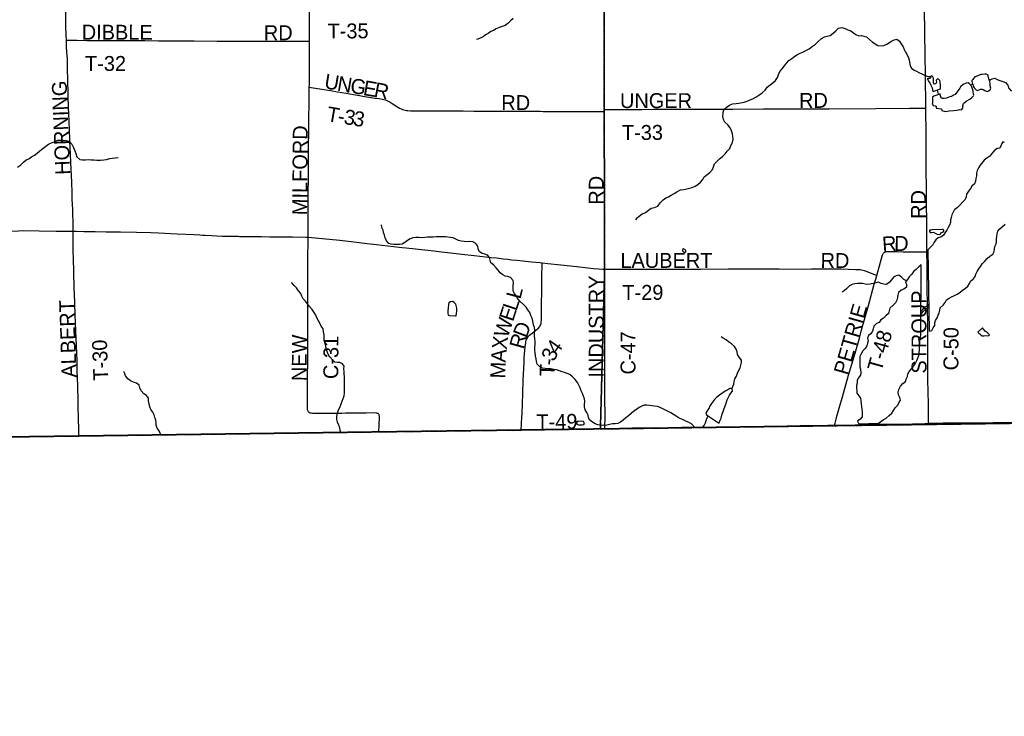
# Model space of a CAD drawing. Header units: feet. Extents: x 2113747 to 2516209, y 960708 to 1356798.
# Tile 25 of 244: x 2316941 to 2336734, y 1085339 to 1099344. Entities that reach past the tile are written whole.
import ezdxf

# ---------------------------------------------------------------- set-up
doc = ezdxf.new("R2010")
doc.units = ezdxf.units.FT
doc.header["$MEASUREMENT"] = 0
doc.linetypes.add('OhDOT_USTN3', pattern=[0.22, 0.165, -0.055])
for name, color, linetype in [('0_Xref', 7, 'Continuous'), ('GM_X_Adjacent_County', 251, 'OhDOT_USTN3'), ('GM_X_County', 251, 'OhDOT_USTN3'), ('GM_X_County_Road', 3, 'Continuous'), ('GM_X_County_Road_Text', 3, 'Continuous'), ('GM_X_Major_Lake', 5, 'Continuous'), ('GM_X_Minor_Lake', 5, 'Continuous'), ('GM_X_Minor_River', 5, 'Continuous'), ('GM_X_Township', 251, 'OhDOT_USTN3'), ('GM_X_Township_Road', 4, 'Continuous'), ('GM_X_Township_Road_Text', 4, 'Continuous')]:
    doc.layers.add(name, color=color, linetype=linetype)
doc.styles.add('Styledgn030', font='dgn030.shx')

# ---------------------------------------------------------------- blocks, each defined once
blk = doc.blocks.new('POR')
at = {"layer": 'GM_X_Adjacent_County', "flags": 128}
blk.add_lwpolyline([(2346501, 996686), (2346283, 996665), (2345680, 996660), (2344145, 996646), (2344130, 996649), (2344060, 996659), (2344005, 996663), (2343946, 996664), (2343923, 996665), (2343899, 996665), (2343806, 996663), (2343772, 996662), (2343731, 996662), (2343640, 996661), (2343440, 996660), (2343358, 996661), (2343347, 996661), (2343337, 996662), (2343275, 996668), (2343254, 996670), (2343129, 996670), (2342883, 996665), (2342703, 996664), (2342492, 996666), (2342051, 996672), (2342025, 996674), (2342005, 996677), (2341988, 996683), (2338743, 996679), (2335510, 996692), (2333434, 996701), (2332100, 996700), (2329181, 996697), (2329152, 995411), (2329124, 994175), (2326840, 994249), (2326566, 994258), (2323302, 994364), (2318495, 994521), (2318418, 991580), (2318389, 990457), (2318357, 989169), (2318255, 985163), (2318188, 982547), (2318166, 981646), (2318061, 978159), (2317909, 973125), (2317887, 972409), (2317774, 968635), (2317750, 967874), (2315491, 967887), (2314260, 967896), (2311196, 967914), (2309088, 967943), (2307368, 967969), (2304256, 968014), (2303811, 968017), (2303354, 968019), (2303003, 968024), (2302648, 968030), (2302233, 968036), (2301830, 968022), (2300402, 968044), (2300069, 968049), (2297101, 968095), (2296592, 968103), (2292919, 968108), (2288216, 968150), (2287501, 968160), (2286951, 968168), (2285626, 968187), (2280722, 968218), (2272659, 968235), (2270238, 968238), (2265711, 968240), (2264331, 968240), (2260640, 968285), (2260946, 968539), (2261456, 968823), (2262477, 969650), (2262984, 969822), (2263502, 969934), (2264011, 970226), (2264085, 970742), (2263732, 971249), (2263225, 971652), (2263021, 971730), (2262781, 971821), (2262721, 971844), (2262214, 971872), (2261703, 971959), (2260105, 972490), (2259584, 972510), (2259079, 972653), (2258559, 972903), (2258050, 972955), (2257525, 973068), (2256998, 973008), (2256626, 972503), (2255796, 970471), (2255025, 968928), (2254521, 968572), (2253837, 968476), (2253355, 968407), (2252800, 968322), (2251259, 968089), (2245496, 967220), (2243670, 966925), (2240387, 966394), (2235785, 965650), (2235507, 965607), (2232817, 965186), (2232372, 965117), (2231408, 964969), (2231146, 964928), (2230233, 964788), (2224423, 963889), (2224410, 963887), (2223431, 963729), (2220392, 963239), (2216348, 962587), (2213677, 962155), (2211388, 961785), (2205329, 960811), (2204689, 960708), (2204662, 968294), (2204646, 972822), (2204646, 972877), (2204618, 980822), (2204600, 985576), (2204621, 987650), (2204548, 994125), (2204539, 995545), (2204528, 997304), (2204524, 998046), (2204498, 1002246), (2204460, 1006231), (2204446, 1007585), (2204396, 1012421), (2204391, 1012891), (2204405, 1018278), (2204394, 1019758), (2204396, 1020517), (2204379, 1020841), (2204391, 1021803), (2204388, 1022494), (2204388, 1022770), (2204388, 1022837), (2204387, 1023044), (2204303, 1026249), (2204359, 1029499), (2204344, 1030439), (2204262, 1034310), (2204255, 1035776), (2204229, 1040690), (2204199, 1046565), (2204184, 1049044), (2204131, 1055650), (2204109, 1058317), (2204108, 1058407), (2204102, 1059211), (2204097, 1059892), (2204085, 1062073), (2204074, 1062671), (2204592, 1062652), (2205426, 1062621), (2210448, 1062486), (2212077, 1062442), (2214252, 1062298), (2216024, 1062234), (2218716, 1062135), (2224371, 1061928), (2226221, 1061860), (2226856, 1061837), (2228638, 1061772), (2234873, 1061544), (2237828, 1061436), (2239174, 1061390), (2240259, 1061347), (2240479, 1061338), (2245773, 1061157), (2247613, 1061077), (2251064, 1060965), (2252022, 1060939), (2254917, 1060860), (2259350, 1060738), (2259905, 1060723), (2262069, 1060670), (2262468, 1060662), (2262494, 1060660), (2262578, 1060658), (2262905, 1060648), (2263523, 1060622), (2264179, 1060605), (2264764, 1060590), (2266030, 1060558), (2267009, 1060529), (2267105, 1064278), (2267119, 1064405), (2267123, 1064546), (2267218, 1067680), (2267224, 1068546), (2267310, 1072879), (2267407, 1076551), (2267570, 1083741), (2267583, 1084035), (2267594, 1084592), (2267628, 1085890), (2267674, 1087762), (2267760, 1089304), (2267778, 1090418), (2268200, 1090405), (2270733, 1090435), (2271751, 1090471), (2272585, 1090487), (2273842, 1090511), (2274067, 1090515), (2275300, 1090545), (2275354, 1090544), (2275965, 1090561), (2276111, 1090564), (2279737, 1090638), (2280571, 1090646), (2281184, 1090660), (2283974, 1090692), (2287536, 1090733), (2291695, 1090779), (2294190, 1090795), (2294565, 1090800), (2298147, 1090820), (2299145, 1090827), (2299895, 1090831), (2301402, 1090840), (2307056, 1090903), (2313863, 1090917), (2318107, 1090974), (2324108, 1091056), (2326732, 1091091), (2326938, 1091094), (2328615, 1091117), (2328725, 1091118), (2331837, 1091161), (2333216, 1091180), (2335157, 1091206), (2341799, 1091296), (2342697, 1091308), (2345661, 1091348), (2348514, 1091386), (2352195, 1091435), (2355371, 1091477), (2358848, 1091522), (2358880, 1089100), (2358989, 1081862), (2359077, 1075795), (2359100, 1074264), (2359117, 1073113), (2359120, 1072859), (2359123, 1070999), (2359121, 1070553), (2359149, 1069014), (2359151, 1068908), (2359157, 1068672), (2359167, 1068297), (2359175, 1067907), (2359177, 1067589), (2359186, 1066908), (2359192, 1066862), (2359197, 1066642), (2359199, 1066419), (2359201, 1066097), (2359204, 1065780), (2359209, 1065466), (2359220, 1064937), (2359220, 1064806), (2359227, 1064612), (2359227, 1064330), (2359261, 1063309), (2359263, 1063113), (2359267, 1062870), (2359287, 1061492), (2359309, 1060000), (2359372, 1054688), (2359375, 1054438), (2359384, 1053642), (2359405, 1051846), (2359411, 1051373), (2359435, 1049379), (2359498, 1044029), (2359500, 1043884), (2359531, 1041219), (2359561, 1038682), (2359563, 1038569), (2359598, 1035611), (2359633, 1032629), (2359687, 1028035), (2359700, 1026946), (2359745, 1022879), (2359781, 1019525), (2359871, 1011833), (2360041, 1004528), (2360047, 1003475), (2360075, 1000767), (2360086, 1000743), (2360092, 1000724), (2360095, 1000700), (2360092, 1000665), (2360090, 1000651), (2360085, 1000617), (2360080, 1000554), (2360079, 1000500), (2360082, 1000454), (2360084, 1000441), (2360087, 1000429), (2360088, 1000406), (2360088, 1000358), (2360097, 998033), (2360102, 996698), (2359652, 996691), (2358952, 996686), (2358943, 996687), (2358419, 996691), (2358033, 996691), (2357318, 996684), (2357119, 996682), (2357033, 996681), (2356729, 996679), (2356356, 996674), (2355850, 996669), (2355636, 996665), (2355399, 996667), (2355207, 996668), (2354923, 996669), (2354630, 996666), (2354311, 996664), (2353876, 996661), (2353810, 996664), (2353790, 996667), (2353730, 996667), (2353580, 996667), (2353354, 996664), (2353227, 996661), (2352936, 996661), (2352543, 996665), (2351984, 996653), (2350868, 996644), (2350165, 996644), (2349779, 996645), (2349617, 996647), (2349487, 996647), (2349403, 996652), (2349327, 996658), (2349265, 996660), (2349206, 996662), (2349161, 996661), (2349080, 996658), (2348736, 996661), (2347330, 996649), (2347068, 996654), (2346837, 996655), (2346771, 996660), (2346660, 996673), (2346582, 996686), (2346523, 996692), (2346501, 996686)], dxfattribs=at)
at = {"layer": 'GM_X_County', "flags": 128}
blk.add_lwpolyline([(2353397, 1222451), (2356858, 1222526), (2358764, 1222568), (2364180, 1222723), (2365829, 1222755), (2369645, 1222836), (2372194, 1222881), (2374472, 1222924), (2379690, 1223029), (2379735, 1219826), (2379742, 1219374), (2379833, 1216178), (2380014, 1209139), (2380003, 1203413), (2380022, 1202249), (2380179, 1195356), (2380181, 1194352), (2380359, 1187412), (2380412, 1186569), (2380419, 1184193), (2380463, 1181823), (2380682, 1170163), (2380746, 1166807), (2380771, 1165044), (2380824, 1161382), (2380824, 1161039), (2380878, 1157552), (2380892, 1156694), (2381026, 1152330), (2381034, 1152023), (2381158, 1145150), (2381235, 1140057), (2381269, 1137568), (2381334, 1132856), (2381336, 1132676), (2381343, 1132210), (2381380, 1130882), (2381388, 1130504), (2381409, 1129491), (2381422, 1128859), (2381524, 1123853), (2381544, 1122872), (2381624, 1118858), (2381679, 1116097), (2382044, 1104151), (2382074, 1096083), (2382125, 1091787), (2380307, 1091766), (2379221, 1091753), (2378988, 1091751), (2374063, 1091696), (2368829, 1091637), (2365146, 1091594), (2364291, 1091584), (2363494, 1091575), (2360811, 1091544), (2360599, 1091542), (2358848, 1091522), (2355371, 1091477), (2352195, 1091435), (2348514, 1091386), (2345661, 1091348), (2342697, 1091308), (2341799, 1091296), (2335157, 1091206), (2333216, 1091180), (2331837, 1091161), (2328725, 1091118), (2328615, 1091117), (2326938, 1091094), (2326732, 1091091), (2324108, 1091056), (2318107, 1090974), (2313863, 1090917), (2307056, 1090903), (2301402, 1090840), (2299895, 1090831), (2299145, 1090827), (2298147, 1090820), (2294565, 1090800), (2294190, 1090795), (2291695, 1090779), (2287536, 1090733), (2283974, 1090692), (2281184, 1090660), (2280571, 1090646), (2279737, 1090638), (2276111, 1090564), (2275965, 1090561), (2275354, 1090544), (2275300, 1090545), (2274067, 1090515), (2274049, 1092053), (2274045, 1093010), (2274019, 1094549), (2274003, 1096382), (2273944, 1101977), (2273923, 1103969), (2273928, 1105260), (2273895, 1107881), (2273890, 1108659), (2273892, 1109492), (2273890, 1109708), (2273889, 1109866), (2273885, 1110318), (2273884, 1110420), (2273881, 1110748), (2273878, 1111173), (2273872, 1111794), (2273868, 1112294), (2273861, 1113069), (2273860, 1113281), (2273857, 1113575), (2273857, 1113636), (2273852, 1114201), (2273851, 1114281), (2273848, 1114656), (2273845, 1115019), (2273878, 1116829), (2273877, 1118817), (2273859, 1119170), (2273866, 1121327), (2273809, 1124393), (2273800, 1125028), (2273794, 1125938), (2273794, 1126045), (2273791, 1126395), (2273784, 1127599), (2273782, 1127896), (2273782, 1128013), (2273776, 1128908), (2273762, 1131307), (2273735, 1134958), (2273727, 1137672), (2273708, 1143906), (2273707, 1144117), (2273652, 1147706), (2273648, 1148193), (2273645, 1148717), (2273636, 1149823), (2273632, 1150488), (2273596, 1155295), (2273585, 1158808), (2273560, 1160546), (2273539, 1163372), (2273486, 1167056), (2273465, 1168621), (2273462, 1168895), (2273426, 1173044), (2273428, 1173104), (2273415, 1174720), (2273392, 1176176), (2273394, 1176620), (2273384, 1177023), (2273358, 1177776), (2273351, 1179125), (2273359, 1179654), (2273321, 1182083), (2273216, 1187364), (2273164, 1190519), (2273176, 1191453), (2273228, 1192712), (2273152, 1195400), (2273193, 1198453), (2273071, 1206556), (2272991, 1215563), (2272975, 1216501), (2272977, 1217406), (2272968, 1218487), (2272962, 1219225), (2272959, 1219527), (2272955, 1219996), (2272952, 1220381), (2272949, 1220734), (2272946, 1221095), (2272941, 1221646), (2274226, 1221624), (2276584, 1221584), (2279436, 1221567), (2287284, 1221586), (2287634, 1221587), (2288155, 1221588), (2289133, 1221589), (2291838, 1221592), (2294724, 1221588), (2295595, 1221591), (2298613, 1221605), (2299175, 1221609), (2303374, 1221676), (2308426, 1221766), (2313088, 1221841), (2315600, 1221874), (2319071, 1221920), (2326584, 1222061), (2327982, 1222076), (2333341, 1222133), (2335682, 1222157), (2338510, 1222201), (2341239, 1222245), (2343737, 1222286), (2344324, 1222288), (2349300, 1222361), (2350843, 1222395), (2353397, 1222451)], dxfattribs=at)
at = {"layer": 'GM_X_County_Road', "flags": 128}
for points in [[(2328694, 1097538), (2328694, 1097693), (2328696, 1098045), (2328696, 1098534), (2328695, 1098855), (2328696, 1099662), (2328697, 1100227), (2328698, 1100502), (2328699, 1100860), (2328699, 1101033), (2328701, 1101233), (2328703, 1101463), (2328700, 1101738), (2328699, 1101951), (2328700, 1102014), (2328702, 1102565), (2328700, 1102893), (2328698, 1103201), (2328697, 1103736), (2328696, 1104094), (2328695, 1104167)], [(2335155, 1097567), (2335154, 1097640), (2335147, 1098169), (2335141, 1098690), (2335136, 1099008), (2335127, 1099641), (2335125, 1100058), (2335117, 1100711), (2335111, 1101128), (2335108, 1101439), (2335105, 1101610), (2335100, 1101898), (2335093, 1102282), (2335086, 1102597), (2335080, 1103007), (2335075, 1103397), (2335069, 1103781), (2335065, 1104199)], [(2322767, 1098914), (2322767, 1099053), (2322767, 1099158), (2322768, 1099263), (2322769, 1099332), (2322770, 1099459), (2322770, 1099574)], [(2322762, 1097985), (2322764, 1098048), (2322765, 1098217), (2322766, 1098299), (2322766, 1098437), (2322766, 1098505), (2322766, 1098624), (2322766, 1098768), (2322767, 1098879), (2322767, 1098914)], [(2322739, 1094971), (2322739, 1095055), (2322741, 1095187), (2322741, 1095377), (2322742, 1095551), (2322741, 1095761), (2322743, 1095941), (2322744, 1096066), (2322745, 1096181), (2322747, 1096647), (2322752, 1097238), (2322755, 1097434), (2322757, 1097589), (2322761, 1097930), (2322762, 1097985)], [(2328694, 1097498), (2328694, 1097538)], [(2335176, 1095108), (2335175, 1095262), (2335173, 1095668), (2335172, 1095851), (2335165, 1096432), (2335160, 1097023), (2335155, 1097567)], [(2328703, 1094327), (2328700, 1094552), (2328699, 1094876), (2328698, 1095112), (2328699, 1095272), (2328696, 1095922), (2328697, 1095991), (2328699, 1096280), (2328697, 1096414), (2328697, 1096483), (2328697, 1096867), (2328694, 1097234), (2328694, 1097498)], [(2313892, 1094917), (2313893, 1094917), (2313975, 1094925), (2314086, 1094933), (2314220, 1094940), (2314426, 1094952), (2314698, 1094969), (2315121, 1094994), (2315265, 1095003), (2315488, 1095017), (2315750, 1095031), (2315946, 1095044), (2316077, 1095052), (2316270, 1095063), (2316415, 1095071), (2316565, 1095080), (2316772, 1095094), (2316919, 1095102), (2317027, 1095104), (2317335, 1095099), (2317673, 1095094), (2317834, 1095093), (2318018, 1095090)], [(2318018, 1095090), (2318080, 1095089), (2318231, 1095086), (2318461, 1095083), (2318677, 1095080), (2318966, 1095077), (2319288, 1095073), (2319576, 1095065), (2319730, 1095059), (2320104, 1095039), (2320451, 1095022), (2320565, 1095016), (2320623, 1095013), (2320671, 1095010), (2320799, 1095003), (2321012, 1094994), (2321219, 1094991), (2321330, 1094989), (2321360, 1094988), (2321645, 1094986), (2321802, 1094983), (2321967, 1094981), (2322236, 1094980), (2322426, 1094979), (2322699, 1094973), (2322739, 1094971)], [(2324163, 1091056), (2324172, 1091345), (2324172, 1091371), (2324169, 1091387), (2324166, 1091398), (2324160, 1091409), (2324152, 1091418), (2324145, 1091424), (2324134, 1091429), (2324123, 1091433), (2324107, 1091436), (2324081, 1091437), (2323907, 1091436), (2323773, 1091434), (2323635, 1091433), (2323494, 1091431), (2323418, 1091430), (2323300, 1091430), (2322933, 1091426), (2322870, 1091426), (2322827, 1091428), (2322801, 1091431), (2322781, 1091436), (2322771, 1091440), (2322762, 1091445), (2322756, 1091449), (2322745, 1091462), (2322738, 1091473), (2322732, 1091487), (2322730, 1091500), (2322728, 1091517), (2322728, 1091534), (2322727, 1091596), (2322728, 1091708), (2322728, 1091820), (2322728, 1091918), (2322730, 1092177), (2322731, 1092456), (2322733, 1092745), (2322731, 1093037), (2322732, 1093287), (2322733, 1093576), (2322732, 1093832), (2322732, 1093933), (2322733, 1094160), (2322735, 1094478), (2322739, 1094971)], [(2322739, 1094971), (2322811, 1094965), (2322890, 1094958), (2323376, 1094908), (2323657, 1094875), (2323928, 1094844), (2324113, 1094823), (2324456, 1094784), (2324629, 1094766), (2324707, 1094757), (2325144, 1094710), (2325274, 1094694), (2325421, 1094679), (2325662, 1094652), (2325832, 1094633), (2326076, 1094605), (2326304, 1094578), (2326422, 1094565), (2326523, 1094554), (2326663, 1094538), (2326748, 1094528), (2326826, 1094519), (2326934, 1094509), (2327227, 1094478), (2327400, 1094459), (2327442, 1094454)], [(2335179, 1094681), (2335177, 1094829), (2335176, 1095108)], [(2335197, 1092643), (2335197, 1092657), (2335196, 1092821), (2335194, 1093221), (2335191, 1093559), (2335186, 1093999), (2335182, 1094418), (2335179, 1094681)], [(2327442, 1094454), (2327560, 1094442), (2327817, 1094415), (2328139, 1094381), (2328361, 1094358), (2328473, 1094345), (2328582, 1094334), (2328657, 1094329), (2328703, 1094327)], [(2328707, 1091122), (2328708, 1091374), (2328705, 1091739), (2328705, 1091962), (2328703, 1092166), (2328704, 1092514), (2328704, 1093225), (2328704, 1093652), (2328703, 1094327)], [(2335209, 1091229), (2335210, 1091272), (2335210, 1091606), (2335202, 1091875), (2335196, 1092093), (2335196, 1092355), (2335195, 1092496), (2335197, 1092643)]]:
    blk.add_lwpolyline(points, dxfattribs=at)
at = {"layer": 'GM_X_Major_Lake'}
blk.add_line((2335054, 1093013), (2335062, 1094417), dxfattribs=at)
at = {"layer": 'GM_X_Major_Lake', "flags": 128}
for points in [[(2336738, 1096875), (2336706, 1096886), (2336683, 1096856), (2336643, 1096763), (2336590, 1096751), (2336530, 1096706), (2336485, 1096655), (2336441, 1096602), (2336384, 1096558), (2336332, 1096517), (2336250, 1096416), (2336212, 1096365), (2336191, 1096315), (2336178, 1096256), (2336172, 1096204), (2336163, 1096154), (2336155, 1096096), (2336134, 1096045), (2336079, 1096000), (2336055, 1095950), (2336012, 1095899), (2335977, 1095839), (2335965, 1095780), (2335944, 1095730), (2335902, 1095679), (2335845, 1095622), (2335794, 1095570), (2335740, 1095527)], [(2335740, 1095527), (2335726, 1095513), (2335705, 1095472), (2335682, 1095420), (2335665, 1095367), (2335651, 1095317), (2335652, 1095265), (2335635, 1095215), (2335603, 1095164), (2335578, 1095114), (2335547, 1095063), (2335512, 1095011), (2335460, 1094974), (2335406, 1094957), (2335355, 1094920), (2335324, 1094870), (2335296, 1094819), (2335253, 1094769), (2335198, 1094716), (2335221, 1093081)], [(2335221, 1093081), (2335276, 1093096), (2335306, 1093146), (2335337, 1093197), (2335338, 1093249), (2335353, 1093299), (2335385, 1093350), (2335406, 1093402), (2335427, 1093453), (2335441, 1093503), (2335444, 1093553), (2335505, 1093606), (2335542, 1093657), (2335572, 1093711), (2335623, 1093748), (2335675, 1093773), (2335736, 1093799), (2335788, 1093826), (2335841, 1093859), (2335895, 1093904), (2335946, 1093941), (2336000, 1093985), (2336037, 1094038), (2336056, 1094088), (2336108, 1094125), (2336149, 1094178), (2336160, 1094228), (2336185, 1094283), (2336221, 1094333), (2336252, 1094384), (2336289, 1094434), (2336340, 1094487), (2336390, 1094540), (2336445, 1094591), (2336500, 1094633), (2336531, 1094684), (2336535, 1094734), (2336546, 1094784), (2336573, 1094835), (2336577, 1094885), (2336578, 1094935), (2336581, 1094987), (2336591, 1095037), (2336606, 1095090), (2336647, 1095140), (2336698, 1095189), (2336754, 1095234)], [(2335062, 1094417), (2335013, 1094375), (2334959, 1094324), (2334908, 1094279), (2334873, 1094226), (2334824, 1094174), (2334790, 1094123), (2334749, 1094073), (2334770, 1094019), (2334769, 1093967), (2334715, 1093928), (2334661, 1093903), (2334606, 1093858), (2334593, 1093808), (2334586, 1093758), (2334572, 1093705), (2334545, 1093653), (2334494, 1093600), (2334435, 1093543), (2334404, 1093439), (2334355, 1093388), (2334303, 1093343), (2334252, 1093310), (2334217, 1093258), (2334165, 1093233), (2334112, 1093180), (2334099, 1093130), (2334083, 1093080), (2334054, 1093029), (2334001, 1092992), (2333983, 1092942), (2333994, 1092890), (2333987, 1092840), (2333969, 1092789), (2333936, 1092735), (2333891, 1092684), (2333854, 1092628), (2333832, 1092575), (2333831, 1092523), (2333833, 1092367), (2333840, 1092315), (2333851, 1092245), (2333840, 1092195), (2333796, 1092140), (2333779, 1092088), (2333774, 1092037), (2333763, 1091987), (2333765, 1091937), (2333770, 1091885), (2333771, 1091835), (2333809, 1091783), (2333840, 1091732), (2333849, 1091680), (2333858, 1091624), (2333862, 1091570), (2333873, 1091514), (2333876, 1091462), (2333876, 1091412), (2333879, 1091362), (2333834, 1091311), (2333782, 1091274), (2333809, 1091222), (2334207, 1091230)], [(2335056, 1093477), (2335091, 1093512), (2335114, 1093543), (2335134, 1093569), (2335168, 1093587), (2335213, 1093618)], [(2335056, 1093417), (2335101, 1093476), (2335121, 1093497), (2335139, 1093513), (2335164, 1093539), (2335214, 1093572)], [(2334207, 1091230), (2334250, 1091269), (2334300, 1091299), (2334359, 1091336), (2334421, 1091385), (2334476, 1091432), (2334507, 1091488), (2334538, 1091541), (2334592, 1091594), (2334617, 1091644), (2334650, 1091695), (2334633, 1091749), (2334607, 1091802), (2334602, 1091858), (2334611, 1091911), (2334644, 1091977), (2334693, 1092030), (2334749, 1092069), (2334764, 1092119), (2334785, 1092171), (2334795, 1092222), (2334824, 1092272), (2334865, 1092323), (2334916, 1092386), (2334948, 1092436), (2334977, 1092489), (2334998, 1092541), (2335017, 1092595), (2335023, 1092650), (2335026, 1092702), (2335027, 1092752), (2335026, 1092808), (2335032, 1092858), (2335017, 1092912), (2335048, 1092963), (2335054, 1093013)], [(2333987, 1091226), (2333984, 1091214), (2333978, 1091192)], [(2334023, 1091226), (2334019, 1091202), (2334017, 1091193)]]:
    blk.add_lwpolyline(points, dxfattribs=at)
at = {"layer": 'GM_X_Minor_Lake'}
for p, q in [((2336262, 1098239), (2336166, 1098199)), ((2335294, 1097900), (2335449, 1097952)), ((2335837, 1097969), (2335749, 1097843)), ((2335489, 1095123), (2335275, 1095116)), ((2330265, 1094700), (2330298, 1094669)), ((2325576, 1093400), (2325702, 1093387)), ((2336293, 1093146), (2336204, 1093062)), ((2330745, 1091403), (2330989, 1091236)), ((2328236, 1091272), (2328172, 1091269))]:
    blk.add_line(p, q, dxfattribs=at)
at = {"layer": 'GM_X_Minor_Lake', "flags": 128}
for points in [[(2335449, 1097952), (2335451, 1097968), (2335453, 1098004), (2335454, 1098030), (2335446, 1098088), (2335435, 1098118), (2335413, 1098148), (2335389, 1098155), (2335367, 1098129), (2335370, 1098087), (2335360, 1098055), (2335328, 1098050), (2335312, 1098076), (2335313, 1098124), (2335313, 1098165), (2335300, 1098196), (2335276, 1098216), (2335250, 1098202), (2335251, 1098176), (2335237, 1098162), (2335211, 1098161), (2335183, 1098155), (2335201, 1098127), (2335213, 1098111), (2335226, 1098089), (2335244, 1098063), (2335260, 1098028), (2335287, 1097972), (2335294, 1097900)], [(2336166, 1098199), (2336144, 1098193), (2336127, 1098173), (2336117, 1098159), (2336099, 1098138), (2336083, 1098120), (2336083, 1098100), (2336090, 1098074), (2336098, 1098048), (2336111, 1098006), (2336125, 1097976), (2336147, 1097954), (2336165, 1097931), (2336194, 1097921), (2336227, 1097933), (2336253, 1097950), (2336287, 1097950), (2336311, 1097938), (2336340, 1097923), (2336368, 1097909), (2336390, 1097903), (2336416, 1097912), (2336451, 1097934), (2336463, 1097964), (2336450, 1098014), (2336452, 1098034), (2336450, 1098064), (2336443, 1098100), (2336423, 1098158), (2336412, 1098212), (2336404, 1098236), (2336368, 1098246), (2336344, 1098250), (2336292, 1098243), (2336262, 1098239)], [(2335749, 1097843), (2335715, 1097823), (2335671, 1097802), (2335621, 1097783), (2335574, 1097769), (2335522, 1097756), (2335490, 1097756), (2335463, 1097771), (2335453, 1097811), (2335445, 1097833), (2335443, 1097851), (2335413, 1097841), (2335379, 1097828), (2335319, 1097808), (2335293, 1097787), (2335292, 1097745), (2335290, 1097707), (2335289, 1097663), (2335287, 1097643), (2335305, 1097617), (2335343, 1097613), (2335361, 1097606), (2335362, 1097566), (2335416, 1097556), (2335470, 1097553), (2335479, 1097515), (2335543, 1097500), (2335625, 1097509), (2335714, 1097520), (2335788, 1097527), (2335832, 1097535), (2335872, 1097534), (2335898, 1097564), (2335899, 1097612), (2335911, 1097659), (2335968, 1097708), (2336040, 1097747), (2336081, 1097779), (2336113, 1097810), (2336119, 1097828), (2336114, 1097848), (2336108, 1097902), (2336099, 1097932), (2336081, 1097990), (2336066, 1098020), (2336036, 1098055), (2336008, 1098073), (2335964, 1098070), (2335906, 1098042), (2335853, 1097991), (2335837, 1097969)], [(2335275, 1095116), (2335260, 1095115), (2335236, 1095115), (2335231, 1095105), (2335233, 1095087), (2335243, 1095067), (2335271, 1095064), (2335307, 1095070), (2335345, 1095054), (2335387, 1095031), (2335429, 1095026), (2335455, 1095040), (2335459, 1095058), (2335493, 1095071), (2335515, 1095089), (2335518, 1095109), (2335506, 1095123), (2335489, 1095123)], [(2330298, 1094669), (2330318, 1094665), (2330335, 1094675), (2330333, 1094713), (2330286, 1094740), (2330263, 1094722), (2330265, 1094700)], [(2325702, 1093387), (2325718, 1093393), (2325725, 1093440), (2325729, 1093488), (2325728, 1093542), (2325717, 1093600), (2325707, 1093628), (2325678, 1093661), (2325642, 1093679), (2325598, 1093674), (2325571, 1093650), (2325561, 1093620), (2325552, 1093553), (2325551, 1093491), (2325549, 1093447), (2325556, 1093403), (2325576, 1093400)], [(2336204, 1093062), (2336222, 1093045), (2336241, 1093027), (2336265, 1093007), (2336289, 1092990), (2336319, 1092990), (2336363, 1092997), (2336417, 1092989), (2336437, 1093006), (2336416, 1093031), (2336388, 1093057), (2336352, 1093083), (2336317, 1093124), (2336293, 1093146)], [(2330989, 1091236), (2331005, 1091240), (2331024, 1091290), (2331039, 1091333), (2331054, 1091395), (2331095, 1091508), (2331143, 1091634), (2331164, 1091701), (2331211, 1091796), (2331232, 1091830), (2331268, 1091877), (2331265, 1091917), (2331249, 1091931), (2331215, 1091926), (2331195, 1091918), (2331177, 1091905), (2331124, 1091877), (2331058, 1091832), (2331007, 1091793), (2330948, 1091750), (2330910, 1091707), (2330849, 1091630), (2330810, 1091570), (2330803, 1091542), (2330775, 1091501), (2330736, 1091431), (2330745, 1091403)], [(2328172, 1091269), (2328148, 1091265), (2328134, 1091246), (2328143, 1091215), (2328173, 1091199), (2328219, 1091198), (2328257, 1091202), (2328279, 1091207), (2328292, 1091229), (2328278, 1091268), (2328236, 1091272)]]:
    blk.add_lwpolyline(points, dxfattribs=at)
at = {"layer": 'GM_X_Minor_River', "flags": 128}
for points in [[(2326863, 1099366), (2326808, 1099323), (2326751, 1099266), (2326697, 1099229), (2326643, 1099208), (2326582, 1099184), (2326520, 1099163), (2326466, 1099128), (2326415, 1099103), (2326361, 1099065), (2326307, 1099036), (2326256, 1098997), (2326200, 1098974), (2326148, 1098952), (2326127, 1098943)], [(2329464, 1095442), (2329522, 1095470), (2329583, 1095513), (2329637, 1095552), (2329700, 1095571), (2329766, 1095598), (2329815, 1095665), (2329873, 1095720), (2329930, 1095764), (2329982, 1095781), (2330040, 1095816), (2330099, 1095847), (2330153, 1095886), (2330226, 1095923), (2330290, 1095933), (2330352, 1095946), (2330404, 1095957), (2330462, 1095970), (2330519, 1096000), (2330573, 1096033), (2330624, 1096074), (2330672, 1096131), (2330703, 1096183), (2330758, 1096232), (2330814, 1096273), (2330865, 1096332), (2330889, 1096386), (2330908, 1096443), (2330953, 1096495), (2331009, 1096544), (2331066, 1096591), (2331123, 1096646), (2331165, 1096703), (2331216, 1096757), (2331239, 1096814), (2331271, 1096872), (2331282, 1096939), (2331279, 1096995), (2331267, 1097051), (2331250, 1097109), (2331223, 1097168), (2331176, 1097232), (2331118, 1097281), (2331087, 1097339), (2331076, 1097405), (2331082, 1097460), (2331091, 1097518), (2331144, 1097581), (2331208, 1097628), (2331269, 1097650), (2331341, 1097659), (2331397, 1097664), (2331505, 1097687), (2331567, 1097708), (2331624, 1097731), (2331676, 1097752), (2331736, 1097783), (2331799, 1097826), (2331865, 1097876), (2331926, 1097927), (2331967, 1097984), (2332027, 1098033), (2332078, 1098076), (2332136, 1098123), (2332177, 1098179), (2332192, 1098240), (2332224, 1098300), (2332267, 1098357), (2332318, 1098416), (2332357, 1098470), (2332401, 1098525), (2332462, 1098566), (2332524, 1098613), (2332575, 1098644), (2332627, 1098668), (2332695, 1098697), (2332760, 1098728), (2332814, 1098759), (2332879, 1098810), (2332937, 1098851), (2332994, 1098907), (2333061, 1098964), (2333121, 1099001), (2333173, 1099014), (2333233, 1099027), (2333292, 1099076), (2333344, 1099118), (2333403, 1099173), (2333467, 1099186), (2333533, 1099169), (2333591, 1099138), (2333648, 1099118), (2333700, 1099077), (2333752, 1099047), (2333809, 1099020), (2333861, 1099023), (2333913, 1099013), (2333963, 1098998), (2334022, 1098946), (2334084, 1098893), (2334137, 1098856)], [(2334137, 1098856), (2334191, 1098822), (2334257, 1098817), (2334311, 1098824), (2334387, 1098855), (2334450, 1098902), (2334520, 1098937), (2334571, 1098951), (2334626, 1098914), (2334661, 1098860), (2334699, 1098797), (2334724, 1098743), (2334751, 1098691), (2334781, 1098635), (2334808, 1098579), (2334821, 1098527), (2334842, 1098419), (2334866, 1098368), (2334919, 1098332), (2334969, 1098311), (2335019, 1098283), (2335076, 1098256), (2335130, 1098230), (2335180, 1098207), (2335215, 1098203), (2335250, 1098202)], [(2336435, 1098125), (2336487, 1098153), (2336543, 1098168), (2336593, 1098144), (2336645, 1098121), (2336707, 1098100), (2336758, 1098078), (2336806, 1098025), (2336817, 1097971), (2336866, 1097917), (2336920, 1097904), (2336976, 1097893), (2337028, 1097873), (2337080, 1097838), (2337107, 1097776)], [(2335381, 1097929), (2335407, 1097849), (2335405, 1097838)], [(2336057, 1098031), (2336098, 1098048)], [(2316899, 1096381), (2316960, 1096422), (2317016, 1096481), (2317071, 1096526), (2317125, 1096548), (2317180, 1096589), (2317236, 1096618), (2317291, 1096659), (2317345, 1096706), (2317406, 1096754), (2317468, 1096801), (2317519, 1096838), (2317583, 1096871), (2317648, 1096898), (2317708, 1096919), (2317762, 1096919), (2317814, 1096924), (2317878, 1096917), (2317934, 1096901), (2317987, 1096844), (2318026, 1096774), (2318053, 1096710), (2318069, 1096654), (2318092, 1096587), (2318147, 1096533), (2318205, 1096524), (2318261, 1096529), (2318325, 1096533), (2318379, 1096528), (2318431, 1096525), (2318493, 1096521), (2318569, 1096520), (2318635, 1096525), (2318689, 1096536), (2318754, 1096551), (2318806, 1096557), (2318862, 1096564), (2318916, 1096571), (2318918, 1096573)], [(2329464, 1095442), (2329386, 1095382), (2329347, 1095353), (2329321, 1095320)], [(2326702, 1094188), (2326652, 1094212), (2326600, 1094253), (2326557, 1094305), (2326516, 1094358), (2326467, 1094414), (2326413, 1094453), (2326396, 1094509), (2326387, 1094561), (2326347, 1094612), (2326291, 1094628), (2326236, 1094645), (2326184, 1094680), (2326157, 1094734), (2326148, 1094792), (2326112, 1094844), (2326053, 1094881), (2325989, 1094886), (2325935, 1094881), (2325875, 1094882), (2325817, 1094892), (2325763, 1094907), (2325711, 1094934), (2325652, 1094957), (2325602, 1094965), (2325550, 1094972), (2325498, 1094977), (2325446, 1094977), (2325388, 1094978), (2325314, 1094975), (2325252, 1094972), (2325191, 1094973), (2325139, 1094970), (2325083, 1094962), (2325025, 1094961), (2324963, 1094962), (2324903, 1094965), (2324843, 1094958), (2324789, 1094936), (2324738, 1094905), (2324686, 1094864), (2324629, 1094831), (2324577, 1094823), (2324519, 1094824), (2324459, 1094823), (2324409, 1094828), (2324359, 1094842), (2324318, 1094897), (2324291, 1094955), (2324273, 1095009), (2324256, 1095063), (2324245, 1095115), (2324222, 1095168), (2324212, 1095220)], [(2330514, 1091145), (2330448, 1091217), (2330380, 1091250), (2330330, 1091274), (2330262, 1091303), (2330200, 1091335), (2330139, 1091370), (2330085, 1091408), (2330028, 1091437), (2329974, 1091466), (2329924, 1091493), (2329869, 1091523), (2329817, 1091546), (2329763, 1091565), (2329705, 1091573), (2329653, 1091580), (2329599, 1091589), (2329549, 1091595), (2329497, 1091592), (2329445, 1091575), (2329393, 1091546), (2329340, 1091507), (2329286, 1091471), (2329233, 1091428), (2329180, 1091381), (2329128, 1091340), (2329075, 1091295), (2329020, 1091255), (2328968, 1091228), (2328910, 1091219), (2328856, 1091216), (2328798, 1091204), (2328743, 1091189), (2328683, 1091188), (2328627, 1091195), (2328565, 1091200), (2328508, 1091216), (2328458, 1091253), (2328405, 1091290), (2328373, 1091342), (2328368, 1091392), (2328341, 1091446), (2328307, 1091501), (2328296, 1091559), (2328295, 1091609), (2328300, 1091666), (2328292, 1091722), (2328277, 1091775), (2328254, 1091829), (2328229, 1091885), (2328209, 1091941), (2328184, 1091999), (2328155, 1092052), (2328106, 1092108), (2328054, 1092163), (2327997, 1092214), (2327945, 1092234), (2327895, 1092249), (2327844, 1092266), (2327790, 1092286), (2327732, 1092303), (2327678, 1092312), (2327620, 1092323), (2327560, 1092327), (2327502, 1092330), (2327448, 1092339), (2327395, 1092362), (2327341, 1092416), (2327328, 1092472), (2327323, 1092528), (2327310, 1092586), (2327301, 1092644), (2327295, 1092700), (2327296, 1092758), (2327303, 1092818), (2327302, 1092876), (2327299, 1092928), (2327293, 1092986), (2327290, 1093038), (2327295, 1093102), (2327288, 1093158), (2327272, 1093212), (2327257, 1093282), (2327240, 1093340), (2327219, 1093398), (2327194, 1093458), (2327159, 1093513), (2327125, 1093567), (2327066, 1093620), (2327003, 1093680), (2326957, 1093733), (2326924, 1093789), (2326889, 1093840), (2326864, 1093894), (2326862, 1093950), (2326863, 1094000), (2326866, 1094050), (2326861, 1094102), (2326807, 1094160), (2326756, 1094183), (2326702, 1094188)], [(2334767, 1094095), (2334716, 1094120), (2334664, 1094166), (2334613, 1094209), (2334562, 1094194), (2334508, 1094167), (2334469, 1094111), (2334418, 1094058), (2334364, 1094023), (2334312, 1094024), (2334258, 1094042), (2334202, 1094065), (2334148, 1094056), (2334040, 1094027), (2333986, 1094022), (2333934, 1094029), (2333884, 1094037), (2333834, 1094042), (2333780, 1094041), (2333726, 1094036), (2333675, 1094018), (2333621, 1093993), (2333570, 1093942), (2333518, 1093895), (2333475, 1093865)], [(2323396, 1091048), (2323386, 1091088), (2323374, 1091138), (2323356, 1091193), (2323329, 1091253), (2323315, 1091305), (2323316, 1091357), (2323323, 1091407), (2323336, 1091457), (2323358, 1091512), (2323381, 1091564), (2323402, 1091619), (2323425, 1091675), (2323445, 1091727), (2323462, 1091782), (2323469, 1091838), (2323472, 1091892), (2323469, 1092112), (2323471, 1092165), (2323466, 1092223), (2323461, 1092273), (2323458, 1092325), (2323462, 1092377), (2323431, 1092428), (2323379, 1092450), (2323327, 1092449), (2323277, 1092462), (2323226, 1092506), (2323175, 1092565), (2323144, 1092619), (2323124, 1092673), (2323105, 1092725), (2323092, 1092789), (2323075, 1092846), (2323061, 1092904), (2323063, 1093009), (2323050, 1093068), (2323042, 1093126), (2322999, 1093180), (2322972, 1093240), (2322947, 1093291), (2322917, 1093347), (2322892, 1093403), (2322859, 1093459), (2322818, 1093520), (2322767, 1093578), (2322725, 1093633), (2322688, 1093685), (2322637, 1093734), (2322611, 1093786), (2322590, 1093840), (2322545, 1093893), (2322504, 1093951), (2322458, 1094002), (2322413, 1094056), (2322413, 1094058)], [(2331265, 1091917), (2331280, 1091967), (2331294, 1092019), (2331303, 1092072), (2331320, 1092124), (2331349, 1092178), (2331371, 1092235), (2331394, 1092287), (2331421, 1092344), (2331438, 1092396), (2331454, 1092450), (2331451, 1092502), (2331402, 1092556), (2331369, 1092611), (2331361, 1092665), (2331346, 1092717), (2331309, 1092775), (2331251, 1092824), (2331192, 1092867), (2331141, 1092907), (2331085, 1092942), (2331045, 1092968)], [(2319780, 1090999), (2319768, 1091031), (2319746, 1091078), (2319703, 1091131), (2319687, 1091189), (2319688, 1091239), (2319677, 1091291), (2319659, 1091343), (2319646, 1091397), (2319621, 1091451), (2319578, 1091510), (2319558, 1091564), (2319547, 1091622), (2319532, 1091680), (2319531, 1091732), (2319490, 1091788), (2319440, 1091823), (2319385, 1091880), (2319356, 1091940), (2319340, 1091994), (2319287, 1092037), (2319227, 1092056), (2319167, 1092084), (2319114, 1092123), (2319071, 1092181), (2319053, 1092234), (2319038, 1092268)], [(2330665, 1091147), (2330702, 1091186), (2330729, 1091236), (2330744, 1091286), (2330763, 1091339), (2330783, 1091377)]]:
    blk.add_lwpolyline(points, dxfattribs=at)
at = {"layer": 'GM_X_Township', "flags": 128}
for points in [[(2299080, 1118654), (2299393, 1118653), (2300974, 1118651), (2302815, 1118637), (2305256, 1118586), (2305355, 1118577), (2305447, 1118586), (2308267, 1118589), (2311596, 1118575), (2314610, 1118563), (2321212, 1118516), (2325058, 1118507), (2328670, 1118495), (2328673, 1115450), (2328676, 1111411), (2328676, 1110812), (2328679, 1107535), (2328685, 1104162), (2328691, 1097555), (2328691, 1097500), (2328700, 1094332), (2328615, 1091117), (2326938, 1091094), (2326732, 1091091), (2324108, 1091056), (2318107, 1090974), (2313863, 1090917), (2307056, 1090903), (2301402, 1090840), (2299895, 1090831), (2299145, 1090827), (2299131, 1096372), (2299121, 1100750), (2299110, 1104784), (2299110, 1104924), (2299092, 1106995), (2299072, 1110035), (2299073, 1112956), (2299080, 1118654)], [(2328670, 1118495), (2334911, 1118504), (2335351, 1118517), (2341409, 1118380), (2348258, 1118529), (2348534, 1118533), (2354932, 1118559), (2355016, 1118560), (2355017, 1118477), (2355239, 1104830), (2355321, 1098179), (2355327, 1097667), (2355371, 1091477), (2352195, 1091435), (2348514, 1091386), (2345661, 1091348), (2342697, 1091308), (2341799, 1091296), (2335157, 1091206), (2333216, 1091180), (2331837, 1091161), (2328725, 1091118), (2328615, 1091117), (2328700, 1094332), (2328691, 1097500), (2328691, 1097555), (2328685, 1104162), (2328679, 1107535), (2328676, 1110812), (2328676, 1111411), (2328673, 1115450), (2328670, 1118495)]]:
    blk.add_lwpolyline(points, dxfattribs=at)
at = {"layer": 'GM_X_Township_Road', "flags": 128}
for points in [[(2317879, 1098934), (2317875, 1099044), (2317871, 1099201), (2317870, 1099290), (2317870, 1099490), (2317868, 1099831), (2317865, 1100035), (2317863, 1100228), (2317861, 1100350), (2317861, 1100474), (2317863, 1100864), (2317864, 1101107), (2317868, 1101573), (2317870, 1101739)], [(2318018, 1095090), (2318018, 1095154), (2318017, 1095221), (2318013, 1095334), (2318012, 1095374), (2318011, 1095410), (2318008, 1095524), (2317999, 1095744), (2317995, 1095865), (2317988, 1096077), (2317976, 1096337), (2317965, 1096626), (2317957, 1096787), (2317952, 1096898), (2317947, 1097003), (2317945, 1097062), (2317944, 1097094), (2317944, 1097104), (2317943, 1097117), (2317943, 1097126), (2317942, 1097146), (2317942, 1097165), (2317941, 1097185), (2317941, 1097194), (2317939, 1097237), (2317936, 1097299), (2317929, 1097457), (2317925, 1097571), (2317920, 1097682), (2317919, 1097700), (2317913, 1097884), (2317907, 1098100), (2317907, 1098147), (2317906, 1098211), (2317904, 1098280), (2317899, 1098549), (2317892, 1098693), (2317885, 1098805), (2317879, 1098934)], [(2317879, 1098934), (2317932, 1098933), (2318094, 1098930), (2318293, 1098928), (2318523, 1098928), (2318721, 1098927), (2319086, 1098925), (2319457, 1098923), (2319730, 1098921), (2319942, 1098919), (2320446, 1098917), (2320909, 1098914), (2321270, 1098913), (2321608, 1098914), (2321865, 1098914)], [(2321865, 1098914), (2321869, 1098914), (2322323, 1098915), (2322562, 1098914), (2322696, 1098914), (2322767, 1098914)], [(2322762, 1097985), (2322799, 1097980), (2323017, 1097946), (2323188, 1097918), (2323327, 1097895), (2323502, 1097866), (2323654, 1097840), (2323771, 1097821), (2323839, 1097809), (2324082, 1097769), (2324169, 1097756), (2324227, 1097746), (2324259, 1097738), (2324287, 1097730), (2324320, 1097717), (2324350, 1097704), (2324387, 1097684), (2324429, 1097659), (2324524, 1097599), (2324577, 1097567), (2324610, 1097550), (2324637, 1097538), (2324662, 1097530), (2324688, 1097524), (2324714, 1097519), (2324741, 1097516), (2324797, 1097514), (2324938, 1097513), (2325233, 1097511), (2325338, 1097510), (2325496, 1097509), (2325558, 1097509), (2325637, 1097509), (2325709, 1097509), (2325768, 1097509), (2325853, 1097509), (2326073, 1097508), (2326286, 1097508), (2326393, 1097507), (2326571, 1097506), (2326781, 1097504), (2326797, 1097504), (2326827, 1097504), (2326856, 1097504), (2326954, 1097503), (2326984, 1097503), (2327000, 1097503), (2327020, 1097503), (2327030, 1097503), (2327056, 1097503), (2327092, 1097503), (2327115, 1097503), (2327177, 1097503), (2327285, 1097502), (2327315, 1097502), (2327410, 1097502), (2327466, 1097501), (2327535, 1097501), (2327633, 1097500), (2327709, 1097500), (2327817, 1097500), (2328037, 1097499), (2328207, 1097497), (2328270, 1097496), (2328414, 1097496), (2328509, 1097497), (2328657, 1097497), (2328694, 1097498)], [(2328694, 1097538), (2328726, 1097538), (2328993, 1097538), (2329449, 1097539), (2329679, 1097542), (2329790, 1097543), (2330013, 1097545), (2330381, 1097545), (2330483, 1097545), (2330768, 1097546), (2331280, 1097548), (2331894, 1097549), (2332478, 1097550), (2333210, 1097553), (2334152, 1097560), (2334831, 1097564), (2335107, 1097567), (2335155, 1097567)], [(2318132, 1090975), (2318131, 1091065), (2318123, 1091367), (2318120, 1091530), (2318117, 1091665), (2318108, 1091980), (2318100, 1092285), (2318094, 1092488), (2318088, 1092643), (2318071, 1093082), (2318064, 1093249), (2318056, 1093413), (2318048, 1093643), (2318042, 1093836), (2318039, 1093925), (2318035, 1094046), (2318033, 1094171), (2318027, 1094364), (2318026, 1094453), (2318019, 1094778), (2318017, 1094948), (2318018, 1095090)], [(2334170, 1094203), (2334243, 1094468), (2334285, 1094616), (2334292, 1094629), (2334298, 1094639), (2334305, 1094648), (2334312, 1094656), (2334320, 1094662), (2334329, 1094669), (2334339, 1094675), (2334351, 1094679), (2334363, 1094681), (2334377, 1094682), (2334394, 1094682), (2334583, 1094681), (2334704, 1094680)], [(2334704, 1094680), (2334891, 1094678), (2335133, 1094676), (2335151, 1094677), (2335179, 1094681)], [(2327020, 1091094), (2327027, 1091220), (2327035, 1091353), (2327039, 1091425), (2327054, 1091831), (2327063, 1092100), (2327079, 1092454), (2327085, 1092556), (2327096, 1092686), (2327105, 1092775), (2327113, 1092850), (2327118, 1092876), (2327125, 1092902), (2327134, 1092924), (2327144, 1092944), (2327157, 1092964), (2327172, 1092982), (2327191, 1093001), (2327216, 1093023), (2327313, 1093097), (2327353, 1093129), (2327370, 1093144), (2327386, 1093161), (2327397, 1093176), (2327407, 1093193), (2327416, 1093213), (2327423, 1093237), (2327427, 1093263), (2327430, 1093302), (2327431, 1093347), (2327430, 1093429), (2327429, 1093504), (2327429, 1093603), (2327434, 1093907), (2327438, 1094148), (2327442, 1094454)], [(2328703, 1094327), (2328787, 1094325), (2328882, 1094326), (2329174, 1094328), (2329620, 1094328), (2329901, 1094327), (2329950, 1094327), (2330633, 1094329), (2331184, 1094332), (2331515, 1094332), (2331870, 1094332), (2332211, 1094332), (2332700, 1094330), (2332857, 1094333), (2333221, 1094334), (2333454, 1094332), (2333749, 1094324), (2333834, 1094319), (2333864, 1094316), (2333891, 1094311), (2333914, 1094304), (2333936, 1094295), (2333960, 1094285), (2334139, 1094212), (2334170, 1094203)], [(2333321, 1091191), (2333332, 1091233), (2333353, 1091316), (2333370, 1091376), (2333480, 1091761), (2333604, 1092196), (2333734, 1092638), (2333821, 1092943), (2333858, 1093080), (2334006, 1093601), (2334121, 1094025), (2334151, 1094126), (2334170, 1094203)], [(2328707, 1091122), (2328842, 1091126), (2329245, 1091136), (2329668, 1091141), (2329971, 1091143), (2330250, 1091150), (2330544, 1091150), (2330990, 1091153), (2331341, 1091160), (2331737, 1091166), (2331971, 1091171), (2332360, 1091180), (2332629, 1091184), (2333186, 1091190), (2333321, 1091191)], [(2333321, 1091191), (2333524, 1091193), (2334170, 1091210), (2334465, 1091212), (2334891, 1091217), (2335136, 1091224), (2335182, 1091226), (2335209, 1091229)], [(2335209, 1091229), (2335227, 1091230), (2335280, 1091232), (2335503, 1091236), (2335954, 1091239), (2336511, 1091246), (2336918, 1091252), (2337128, 1091254), (2337364, 1091255), (2337610, 1091257), (2338086, 1091264), (2338499, 1091270), (2338768, 1091275), (2339184, 1091279), (2339460, 1091285), (2339961, 1091291), (2340227, 1091297), (2340361, 1091299)], [(2326850, 1091088), (2326872, 1091090), (2326897, 1091091), (2326941, 1091092), (2326979, 1091093), (2327020, 1091094)], [(2327020, 1091094), (2327226, 1091098), (2327557, 1091104), (2327771, 1091108), (2328106, 1091111), (2328484, 1091117), (2328707, 1091122)]]:
    blk.add_lwpolyline(points, dxfattribs=at)
at = {"layer": 'GM_X_County_Road_Text', "char_height": 300, "attachment_point": 7, "line_spacing_factor": 0.8, "style": 'Styledgn030'}
for s, insert, rotation in [('{\\Fdgn000|c0;\\C256;MILFORD}', (2322723, 1095413), 89.5535), ('{\\Fdgn000|c0;\\C256;RD}', (2328681, 1095625), 90), ('{\\Fdgn000|c0;\\C256;RD}', (2335157, 1095339), 90), ('{\\Fdgn000|c0;\\C256;INDUSTRY}', (2328685, 1092149), 90), ('{\\Fdgn000|c0;\\C256;STROUP}', (2335175, 1092229), 90.1747), ('{\\Fdgn000|c0;\\C256;NEW}', (2322710, 1092077), 89.7052), ('{\\Fdgn000|c0;\\C256;C-31}', (2323349, 1092118), 89.662), ('{\\Fdgn000|c0;\\C256;C-47}', (2329324, 1092210), 90), ('{\\Fdgn000|c0;\\C256;C-50}', (2335814, 1092292), 89.6658)]:
    blk.add_mtext(s, dxfattribs=dict(at, insert=insert, rotation=rotation))
at = {"layer": 'GM_X_Township_Road_Text', "char_height": 300, "attachment_point": 7, "line_spacing_factor": 0.8, "style": 'Styledgn030'}
for s, insert, rotation in [('{\\Fdgn000|c0;\\C256;DIBBLE}', (2318188, 1098944), 359.8098), ('{\\Fdgn000|c0;\\C256;RD}', (2321849, 1098931), 0), ('{\\Fdgn000|c0;\\C256;T-35}', (2323130, 1098961), 0.352), ('{\\Fdgn000|c0;\\C256;T-32}', (2318254, 1098309), 0), ('{\\Fdgn000|c0;\\C256;U}', (2323050, 1097962), 350.4299), ('{\\Fdgn000|c0;\\C256;N}', (2323310, 1097918), 350.4299), ('{\\Fdgn000|c0;\\C256;G}', (2323571, 1097874), 350.4299), ('{\\Fdgn000|c0;\\C256;E}', (2323831, 1097831), 350.3897), ('{\\Fdgn000|c0;\\C256;HORNING}', (2317962, 1096230), 92.2124), ('{\\Fdgn000|c0;\\C256;R}', (2324048, 1097794), 349.1677), ('{\\Fdgn000|c0;\\C256;RD}', (2326623, 1097527), 0), ('{\\Fdgn000|c0;\\C256;UNGER}', (2329008, 1097562), 0), ('{\\Fdgn000|c0;\\C256;RD}', (2332607, 1097571), 0), ('{\\Fdgn000|c0;\\C256;T}', (2323098, 1097307), 350.1551), ('{\\Fdgn000|c0;\\C256;3}', (2323442, 1097247), 350.3126), ('{\\Fdgn000|c0;\\C256;3}', (2323630, 1097215), 351.1085), ('{\\Fdgn000|c0;\\C256;-}', (2323319, 1097268), 350.1846), ('{\\Fdgn000|c0;\\C256;T-33}', (2329048, 1096919), 0.3517), ('{\\Fdgn000|c0;\\C256;R}', (2334288, 1094680), 4.0428), ('{\\Fdgn000|c0;\\C256;D}', (2334519, 1094697), 359.4827), ('{\\Fdgn000|c0;\\C256;LAUBERT}', (2329017, 1094350), 0), ('{\\Fdgn000|c0;\\C256;RD}', (2333039, 1094355), 359.5053), ('{\\Fdgn000|c0;\\C256;T-29}', (2329056, 1093707), 0), ('{\\Fdgn000|c0;\\C256;L}', (2327004, 1093712), 75.2832), ('{\\Fdgn000|c0;\\C256;ALBERT}', (2318086, 1092152), 91.9262), ('{\\Fdgn000|c0;\\C256;E}', (2326856, 1093260), 71.7534), ('{\\Fdgn000|c0;\\C256;L}', (2326926, 1093473), 71.7536), ('{\\Fdgn000|c0;\\C256;PETRIE}', (2333587, 1092183), 74.1093), ('{\\Fdgn000|c0;\\C256;W}', (2326754, 1092931), 72.8228), ('{\\Fdgn000|c0;\\C256;D}', (2327128, 1092929), 69.2018), ('{\\Fdgn000|c0;\\C256;X}', (2326730, 1092701), 83.3478), ('{\\Fdgn000|c0;\\C256;R}', (2327068, 1092708), 74.8079), ('{\\Fdgn000|c0;\\C256;T-48}', (2334268, 1092254), 74.3453), ('{\\Fdgn000|c0;\\C256;T-30}', (2318728, 1092093), 92.1225), ('{\\Fdgn000|c0;\\C256;4}', (2327746, 1092592), 54.5156), ('{\\Fdgn000|c0;\\C256;A}', (2326711, 1092445), 85.7815), ('{\\Fdgn000|c0;\\C256;3}', (2327694, 1092456), 67.2883), ('{\\Fdgn000|c0;\\C256;M}', (2326701, 1092127), 88.0177), ('{\\Fdgn000|c0;\\C256;T}', (2327691, 1092171), 87.8653), ('{\\Fdgn000|c0;\\C256;-}', (2327699, 1092390), 86.1488), ('{\\Fdgn000|c0;\\C256;T-49}', (2327330, 1091104), 0.7667)]:
    blk.add_mtext(s, dxfattribs=dict(at, insert=insert, rotation=rotation))

msp = doc.modelspace()

# ---------------------------------------------------------------- block references
at = {"layer": '0_Xref'}
msp.add_blockref('POR', (0, 0), dxfattribs=at)

doc.saveas('drawing.dxf')
